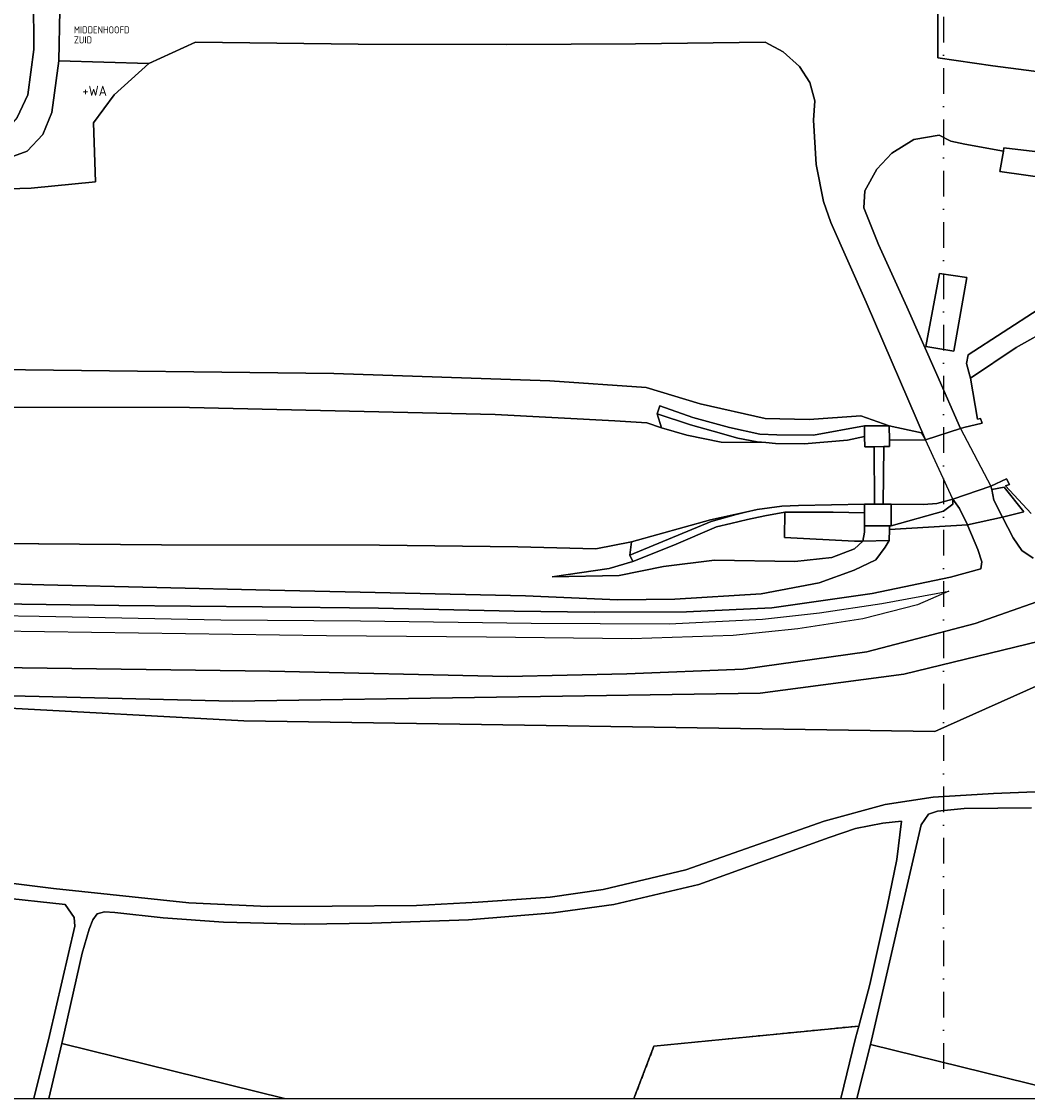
# Model space of a CAD drawing. Header units: millimetres. Extents: x 0 to 349009, y -191 to 220137.
# Tile 4 of 8: x 167830 to 267376, y 0 to 106606. Entities that reach past the tile are written whole.
import ezdxf

# ---------------------------------------------------------------- set-up
doc = ezdxf.new("R2010")
doc.units = ezdxf.units.MM
doc.header["$LTSCALE"] = 200
for name, pattern in [('BEBOUW', [1000.1, 1000, -0.1]), ('BRUG', [1000.1, 1000, -0.1]), ('CULTSCH', [3, 2, -1]), ('DASHDOT', [25.4, 12.7, -6.35, 0, -6.35]), ('DOORGANG', [1000.1, 1000, -0.1]), ('KADEMR', [1000.1, 1000, -0.1]), ('PIJLER', [1000.1, 1000, -0.1]), ('STUW', [1000.1, 1000, -0.1]), ('TAL-VLAK', [1000.1, 1000, -0.1]), ('TERR_AFSCH', [1000.1, 1000, -0.1]), ('VLIJN', [1000.1, 1000, -0.1])]:
    doc.linetypes.add(name, pattern=pattern)
for name, color, linetype in [('0-70', 5, 'Continuous'), ('B-35', 2, 'Continuous'), ('B-50', 3, 'Continuous'), ('T-25', 7, 'Continuous'), ('T-70', 5, 'Continuous')]:
    doc.layers.add(name, color=color, linetype=linetype)
doc.styles.add('Maatvoering', font='iso.shx')
doc.styles.get("Standard").update_dxf_attribs({"font": 'iso.shx'})

msp = doc.modelspace()

# ---------------------------------------------------------------- linework, layer by layer
msp.add_line((0, 0), (349009, 0))
at = {"layer": '0-70', "linetype": 'DASHDOT'}
msp.add_line((259067, 218841, 110595), (259067, 2437, 110595), dxfattribs=at)
at = {"layer": 'T-25', "linetype": 'VLIJN'}
for p, q in [((171513, 102729, 112354), (171635, 107723, 112301)), ((258514, 107589, 112255), (258506, 105160, 112372)), ((258506, 105160, 112372), (258514, 107589, 112255)), ((180414, 102454, 112215), (185040, 104554, 112264)), ((185040, 104554, 112264), (180414, 102454, 112215)), ((185040, 104554, 112264), (201149, 104381, 112237)), ((201149, 104381, 112237), (185040, 104554, 112264)), ((228603, 104406, 112273), (241414, 104559, 112280)), ((241414, 104559, 112280), (228603, 104406, 112273)), ((241414, 104559, 112280), (243201, 103613, 112275)), ((243201, 103613, 112275), (241414, 104559, 112280)), ((258506, 105160, 112372), (258500, 103009, 112475)), ((258500, 103009, 112475), (258506, 105160, 112372)), ((201149, 104381, 112237), (215861, 104332, 112229)), ((215861, 104332, 112229), (201149, 104381, 112237)), ((215861, 104332, 112229), (228603, 104406, 112273)), ((228603, 104406, 112273), (215861, 104332, 112229)), ((243201, 103613, 112275), (244824, 102169, 112323)), ((244824, 102169, 112323), (243201, 103613, 112275)), ((170837, 97608, 112287), (171513, 102729, 112354)), ((180414, 102454, 112215), (171513, 102729, 112354)), ((171513, 102729, 112354), (180414, 102454, 112215)), ((176986, 99350, 112229), (180414, 102454, 112215)), ((180414, 102454, 112215), (176986, 99350, 112229)), ((180414, 102454, 112215), (180414, 102454, 112215)), ((258500, 103009, 112475), (263937, 102237, 112532)), ((263937, 102237, 112532), (258500, 103009, 112475)), ((244824, 102169, 112323), (245854, 100574, 112359)), ((245854, 100574, 112359), (244824, 102169, 112323)), ((263937, 102237, 112532), (274296, 100889, 112565)), ((274296, 100889, 112565), (263937, 102237, 112532)), ((245854, 100574, 112359), (246338, 98759, 112409)), ((246338, 98759, 112409), (245854, 100574, 112359)), ((174952, 96572, 112239), (176986, 99350, 112229)), ((176986, 99350, 112229), (174952, 96572, 112239)), ((246338, 98759, 112409), (246193, 96854, 112436)), ((246193, 96854, 112436), (246338, 98759, 112409)), ((169932, 95429, 112148), (170837, 97608, 112287)), ((175163, 90735, 112260), (174952, 96572, 112239)), ((174952, 96572, 112239), (175163, 90735, 112260)), ((246193, 96854, 112436), (246456, 92470, 112514)), ((246456, 92470, 112514), (246193, 96854, 112436)), ((168391, 93765, 112109), (169932, 95429, 112148)), ((256130, 94938, 112558), (253947, 93567, 112558)), ((253947, 93567, 112558), (256130, 94938, 112558)), ((258632, 95350, 112588), (256130, 94938, 112558)), ((256130, 94938, 112558), (258632, 95350, 112588)), ((259793, 94769, 112588), (258632, 95350, 112588)), ((258632, 95350, 112588), (259793, 94769, 112588)), ((261164, 94474, 112588), (259793, 94769, 112588)), ((259793, 94769, 112588), (261164, 94474, 112588)), ((264993, 93781, 112588), (261164, 94474, 112588)), ((261164, 94474, 112588), (264993, 93781, 112588)), ((265048, 94092, 112605), (264993, 93781, 112588)), ((274830, 92954, 112602), (265048, 94092, 112605)), ((166666, 93133, 112051), (168391, 93765, 112109)), ((253947, 93567, 112558), (252478, 91977, 112542)), ((252478, 91977, 112542), (253947, 93567, 112558)), ((264993, 93781, 112588), (264638, 91759, 113845)), ((246456, 92470, 112514), (247178, 88808, 112565)), ((247178, 88808, 112565), (246456, 92470, 112514)), ((252478, 91977, 112542), (251292, 89848, 112542)), ((251292, 89848, 112542), (252478, 91977, 112542)), ((264638, 91759, 113845), (274543, 90386, 113888)), ((168776, 90105, 112126), (175163, 90735, 112260)), ((175163, 90735, 112260), (168776, 90105, 112126)), ((150611, 89663, 111641), (168776, 90105, 112126)), ((168776, 90105, 112126), (150611, 89663, 111641)), ((251292, 89848, 112542), (251174, 88178, 112608)), ((251174, 88178, 112608), (251292, 89848, 112542)), ((247178, 88808, 112565), (247918, 86708, 112577)), ((247918, 86708, 112577), (247178, 88808, 112565)), ((251174, 88178, 112608), (252643, 84548, 112595)), ((252643, 84548, 112595), (251174, 88178, 112608)), ((247918, 86708, 112577), (251406, 78815, 112488)), ((251406, 78815, 112488), (247918, 86708, 112577)), ((252643, 84548, 112595), (255424, 78359, 112585)), ((255424, 78359, 112585), (252643, 84548, 112595)), ((258688, 81657, 114358), (257307, 74423, 114572)), ((261393, 81256, 114358), (258688, 81657, 114358)), ((260092, 73972, 114728), (261393, 81256, 114358)), ((251406, 78815, 112488), (257297, 65204, 112508)), ((257297, 65204, 112508), (251406, 78815, 112488)), ((255424, 78359, 112585), (258406, 71679, 112642)), ((258406, 71679, 112642), (255424, 78359, 112585)), ((261497, 73598, 112398), (268445, 78093, 112362)), ((268445, 78093, 112362), (261497, 73598, 112398)), ((274127, 78763, 111692), (266252, 74334, 111692)), ((257307, 74423, 114572), (260092, 73972, 114728)), ((260092, 73972, 114728), (260092, 73972, 114728)), ((261337, 72763, 112388), (261497, 73598, 112398)), ((261497, 73598, 112398), (261337, 72763, 112388)), ((266252, 74334, 111692), (261731, 71288, 111562)), ((261688, 71540, 112558), (261337, 72763, 112388)), ((261337, 72763, 112388), (261337, 72763, 112388)), ((261337, 72763, 112388), (261688, 71540, 112558)), ((261337, 72763, 112388), (261337, 72763, 112388)), ((154423, 72296, 111118), (198739, 71779, 111782)), ((198739, 71779, 111782), (154423, 72296, 111118)), ((198739, 71779, 111782), (220110, 71039, 111848)), ((220110, 71039, 111848), (198739, 71779, 111782)), ((258406, 71679, 112642), (260764, 66330, 112572)), ((260764, 66330, 112572), (258406, 71679, 112642)), ((261731, 71288, 111562), (261688, 71540, 112558)), ((261688, 71540, 112558), (261731, 71288, 111562)), ((220110, 71039, 111848), (229639, 70376, 111932)), ((229639, 70376, 111932), (220110, 71039, 111848)), ((229639, 70376, 111932), (234987, 68774, 111778)), ((234987, 68774, 111778), (229639, 70376, 111932)), ((261731, 71288, 111562), (262447, 67243, 112605)), ((139757, 68510, 108808), (184454, 68388, 108808)), ((184454, 68388, 108808), (139757, 68510, 108808)), ((184454, 68388, 108808), (214709, 67711, 108808)), ((214709, 67711, 108808), (184454, 68388, 108808)), ((230996, 68557, 110052), (230744, 67786, 110052)), ((230744, 67786, 110052), (230996, 68557, 110052)), ((234263, 67406, 110118), (230996, 68557, 110052)), ((230996, 68557, 110052), (234263, 67406, 110118)), ((234987, 68774, 111778), (241433, 67300, 111862)), ((241433, 67300, 111862), (234987, 68774, 111778)), ((214709, 67711, 108808), (226535, 67092, 108808)), ((226535, 67092, 108808), (214709, 67711, 108808)), ((230744, 67786, 110052), (231175, 66397, 108642)), ((234028, 66684, 110082), (230744, 67786, 110052)), ((230744, 67786, 110052), (230744, 67786, 110052)), ((231175, 66397, 108642), (230744, 67786, 110052)), ((230744, 67786, 110052), (234028, 66684, 110082)), ((237895, 66404, 110122), (234263, 67406, 110118)), ((234263, 67406, 110118), (237895, 66404, 110122)), ((241433, 67300, 111862), (245763, 67219, 111958)), ((245763, 67219, 111958), (241433, 67300, 111862)), ((245763, 67219, 111958), (250894, 67562, 112075)), ((250894, 67562, 112075), (245763, 67219, 111958)), ((250894, 67562, 112075), (253705, 66599, 112085)), ((253705, 66599, 112085), (250894, 67562, 112075)), ((262447, 67243, 112605), (262735, 67310, 112608)), ((262735, 67310, 112608), (262907, 66841, 112605)), ((226535, 67092, 108808), (229703, 66873, 108808)), ((229703, 66873, 108808), (226535, 67092, 108808)), ((229703, 66873, 108808), (231175, 66397, 108642)), ((231175, 66397, 108642), (229703, 66873, 108808)), ((231175, 66397, 108642), (233672, 65645, 108638)), ((231175, 66397, 108642), (231175, 66397, 108642)), ((233672, 65645, 108638), (231175, 66397, 108642)), ((231175, 66397, 108642), (231175, 66397, 108642)), ((236273, 66070, 110145), (234028, 66684, 110082)), ((234028, 66684, 110082), (236273, 66070, 110145)), ((240904, 65757, 110395), (237895, 66404, 110122)), ((237895, 66404, 110122), (240904, 65757, 110395)), ((251248, 66575, 112232), (246188, 65676, 111045)), ((246188, 65676, 111045), (251248, 66575, 112232)), ((253705, 66599, 112085), (251248, 66575, 112232)), ((251248, 66575, 112232), (251258, 65514, 112262)), ((256878, 65881, 112408), (253705, 66599, 112085)), ((253705, 66599, 112085), (256878, 65881, 112408)), ((253719, 65152, 112225), (253705, 66599, 112085)), ((253705, 66599, 112085), (253705, 66599, 112085)), ((260764, 66330, 112572), (257297, 65204, 112508)), ((261078, 66432, 112578), (260764, 66330, 112572)), ((262907, 66841, 112605), (261078, 66432, 112578)), ((233672, 65645, 108638), (237074, 64979, 108625)), ((237074, 64979, 108625), (233672, 65645, 108638)), ((238715, 65363, 110145), (236273, 66070, 110145)), ((236273, 66070, 110145), (238715, 65363, 110145)), ((240638, 65001, 110318), (238715, 65363, 110145)), ((238715, 65363, 110145), (240638, 65001, 110318)), ((242583, 65709, 110582), (240904, 65757, 110395)), ((240904, 65757, 110395), (242583, 65709, 110582)), ((246188, 65676, 111045), (242583, 65709, 110582)), ((242583, 65709, 110582), (246188, 65676, 111045)), ((245281, 64806, 110735), (249578, 65179, 110952)), ((249578, 65179, 110952), (245281, 64806, 110735)), ((249578, 65179, 110952), (251258, 65514, 112262)), ((251258, 65514, 112262), (249578, 65179, 110952)), ((251258, 65514, 112262), (251268, 64508, 115892)), ((257297, 65204, 112508), (253719, 65152, 112225)), ((257297, 65204, 112508), (256878, 65881, 112408)), ((256878, 65881, 112408), (257297, 65204, 112508)), ((257297, 65204, 112508), (257297, 65204, 112508)), ((257297, 65204, 112508), (257297, 65204, 112508)), ((237074, 64979, 108625), (241495, 64923, 108625)), ((241495, 64923, 108625), (237074, 64979, 108625)), ((241495, 64923, 108625), (240638, 65001, 110318)), ((240638, 65001, 110318), (241495, 64923, 108625)), ((241495, 64923, 108625), (242451, 64836, 110592)), ((242451, 64836, 110592), (241495, 64923, 108625)), ((242451, 64836, 110592), (245281, 64806, 110735)), ((245281, 64806, 110735), (242451, 64836, 110592)), ((251268, 64508, 115892), (252203, 64518, 113508)), ((252203, 64518, 113508), (252238, 58837, 113488)), ((263747, 60610, 112568), (265308, 61331, 112608)), ((265585, 60792, 112608), (265194, 60630, 112608)), ((265308, 61331, 112608), (265585, 60792, 112608)), ((259989, 59326, 112512), (263747, 60610, 112568)), ((263857, 60269, 112702), (263747, 60610, 112568)), ((263747, 60610, 112568), (263747, 60610, 112568)), ((263747, 60610, 112568), (263857, 60269, 112702)), ((265073, 60512, 112655), (263857, 60269, 112702)), ((263857, 60269, 112702), (265073, 60512, 112655)), ((264060, 59224, 112602), (263857, 60269, 112702)), ((263857, 60269, 112702), (263857, 60269, 112702)), ((263857, 60269, 112702), (264060, 59224, 112602)), ((267009, 58078, 112722), (265073, 60512, 112655)), ((265073, 60512, 112655), (267009, 58078, 112722)), ((265194, 60630, 112608), (267743, 57898, 111902)), ((243071, 58637, 110138), (240628, 58307, 110095)), ((240628, 58307, 110095), (243071, 58637, 110138)), ((244709, 58690, 109895), (243071, 58637, 110138)), ((243071, 58637, 110138), (244709, 58690, 109895)), ((251262, 58839, 112345), (244709, 58690, 109895)), ((244709, 58690, 109895), (251262, 58839, 112345)), ((252238, 58837, 113488), (251262, 58839, 112345)), ((251262, 58839, 112345), (251262, 57988, 111675)), ((253879, 56670, 112518), (253881, 58836, 112418)), ((253881, 58836, 112418), (257086, 58805, 112418)), ((257086, 58805, 112418), (258405, 58900, 112418)), ((258405, 58900, 112418), (259989, 59326, 112512)), ((260005, 58839, 112575), (259075, 58124, 112468)), ((259075, 58124, 112468), (260005, 58839, 112575)), ((259989, 59326, 112512), (260005, 58839, 112575)), ((259989, 59326, 112512), (259989, 59326, 112512)), ((259989, 59326, 112512), (260661, 58386, 112602)), ((260005, 58839, 112575), (259989, 59326, 112512)), ((259989, 59326, 112512), (259989, 59326, 112512)), ((260661, 58386, 112602), (259989, 59326, 112512)), ((264904, 57558, 112602), (264060, 59224, 112602)), ((264060, 59224, 112602), (264904, 57558, 112602)), ((239489, 58029, 109418), (236002, 57271, 109325)), ((236002, 57271, 109325), (239489, 58029, 109418)), ((236076, 57125, 110175), (238537, 57796, 110095)), ((238537, 57796, 110095), (236076, 57125, 110175)), ((238537, 57796, 110095), (239489, 58029, 109418)), ((239489, 58029, 109418), (238537, 57796, 110095)), ((240628, 58307, 110095), (239489, 58029, 109418)), ((239489, 58029, 109418), (240628, 58307, 110095)), ((239668, 57317, 110348), (241379, 57669, 110348)), ((241379, 57669, 110348), (239668, 57317, 110348)), ((241379, 57669, 110348), (243360, 58032, 110445)), ((243360, 58032, 110445), (241379, 57669, 110348)), ((243360, 58032, 110445), (243341, 55532, 110672)), ((243341, 55532, 110672), (243360, 58032, 110445)), ((248142, 58027, 110942), (243360, 58032, 110445)), ((243360, 58032, 110445), (243360, 58032, 110445)), ((243360, 58032, 110445), (248142, 58027, 110942)), ((251262, 57988, 111675), (248142, 58027, 110942)), ((248142, 58027, 110942), (251262, 57988, 111675)), ((251262, 57988, 111675), (251260, 56672, 110462)), ((259075, 58124, 112468), (253879, 56670, 112518)), ((253879, 56670, 112518), (259075, 58124, 112468)), ((260661, 58386, 112602), (261433, 56800, 112602)), ((261433, 56800, 112602), (260661, 58386, 112602)), ((264904, 57558, 112602), (267009, 58078, 112722)), ((267009, 58078, 112722), (264904, 57558, 112602)), ((228038, 53775, 110382), (236076, 57125, 110175)), ((236076, 57125, 110175), (228038, 53775, 110382)), ((236002, 57271, 109325), (228193, 55106, 109275)), ((228193, 55106, 109275), (236002, 57271, 109325)), ((232381, 54766, 110382), (236607, 56586, 110382)), ((236607, 56586, 110382), (232381, 54766, 110382)), ((236607, 56586, 110382), (238006, 56904, 110348)), ((238006, 56904, 110348), (236607, 56586, 110382)), ((238006, 56904, 110348), (239668, 57317, 110348)), ((239668, 57317, 110348), (238006, 56904, 110348)), ((251264, 56052, 110638), (251260, 56672, 110462)), ((251260, 56672, 110462), (253708, 56670, 112465)), ((251260, 56672, 110462), (251264, 56052, 110638)), ((253708, 56670, 112465), (253740, 56311, 112465)), ((253740, 56311, 112465), (253708, 56670, 112465)), ((253708, 56670, 112465), (253879, 56670, 112518)), ((253740, 56311, 112465), (261433, 56800, 112602)), ((261433, 56800, 112602), (253740, 56311, 112465)), ((261433, 56800, 112602), (264904, 57558, 112602)), ((264904, 57558, 112602), (261433, 56800, 112602)), ((261433, 56800, 112602), (261490, 56684, 112602)), ((261490, 56684, 112602), (261433, 56800, 112602)), ((261433, 56800, 112602), (261433, 56800, 112602)), ((261490, 56684, 112602), (262478, 54343, 112602)), ((262478, 54343, 112602), (261490, 56684, 112602)), ((264904, 57558, 112602), (265951, 55493, 112602)), ((265951, 55493, 112602), (264904, 57558, 112602)), ((243341, 55532, 110672), (250251, 55158, 111845)), ((250251, 55158, 111845), (243341, 55532, 110672)), ((251095, 55179, 111845), (251264, 56052, 110638)), ((251264, 56052, 110638), (251095, 55179, 111845)), ((253702, 55243, 112628), (253740, 56311, 112465)), ((253740, 56311, 112465), (253702, 55243, 112628)), ((265951, 55493, 112602), (266821, 54237, 112602)), ((266821, 54237, 112602), (265951, 55493, 112602)), ((151627, 55055, 108995), (181686, 54813, 108995)), ((181686, 54813, 108995), (151627, 55055, 108995)), ((181686, 54813, 108995), (203269, 54763, 108995)), ((203269, 54763, 108995), (181686, 54813, 108995)), ((203269, 54763, 108995), (216932, 54606, 108995)), ((216932, 54606, 108995), (203269, 54763, 108995)), ((216932, 54606, 108995), (224667, 54407, 108995)), ((224667, 54407, 108995), (216932, 54606, 108995)), ((224667, 54407, 108995), (228193, 55106, 109275)), ((228193, 55106, 109275), (224667, 54407, 108995)), ((228193, 55106, 109275), (228038, 53775, 110382)), ((228038, 53775, 110382), (228193, 55106, 109275)), ((228193, 55106, 109275), (228193, 55106, 109275)), ((228324, 53163, 110382), (232381, 54766, 110382)), ((232381, 54766, 110382), (228324, 53163, 110382)), ((248014, 53555, 110735), (250259, 54405, 110632)), ((250259, 54405, 110632), (248014, 53555, 110735)), ((250251, 55158, 111845), (251095, 55179, 111845)), ((251095, 55179, 111845), (250251, 55158, 111845)), ((250259, 54405, 110632), (251095, 55179, 111845)), ((251095, 55179, 111845), (250259, 54405, 110632)), ((251095, 55179, 111845), (253702, 55243, 112628)), ((253702, 55243, 112628), (251095, 55179, 111845)), ((251095, 55179, 111845), (251095, 55179, 111845)), ((251095, 55179, 111845), (251095, 55179, 111845)), ((251095, 55179, 111845), (251095, 55179, 111845)), ((252366, 53314, 112462), (253291, 54567, 112468)), ((253291, 54567, 112468), (252366, 53314, 112462)), ((253291, 54567, 112468), (253702, 55243, 112628)), ((253702, 55243, 112628), (253291, 54567, 112468)), ((228038, 53775, 110382), (228324, 53163, 110382)), ((228324, 53163, 110382), (228038, 53775, 110382)), ((228038, 53775, 110382), (228038, 53775, 110382)), ((244347, 53170, 110652), (248014, 53555, 110735)), ((248014, 53555, 110735), (244347, 53170, 110652)), ((250231, 52313, 112308), (252366, 53314, 112462)), ((252366, 53314, 112462), (250231, 52313, 112308)), ((262478, 54343, 112602), (262858, 53131, 112602)), ((262858, 53131, 112602), (262478, 54343, 112602)), ((266821, 54237, 112602), (267933, 53496, 112612)), ((267933, 53496, 112612), (266821, 54237, 112602)), ((225997, 52468, 110365), (220342, 51650, 110365)), ((220342, 51650, 110365), (225997, 52468, 110365)), ((228324, 53163, 110382), (225997, 52468, 110365)), ((225997, 52468, 110365), (228324, 53163, 110382)), ((226974, 51771, 110492), (231343, 52657, 110488)), ((231343, 52657, 110488), (226974, 51771, 110492)), ((231343, 52657, 110488), (236402, 53298, 110512)), ((236402, 53298, 110512), (231343, 52657, 110488)), ((236402, 53298, 110512), (244347, 53170, 110652)), ((244347, 53170, 110652), (236402, 53298, 110512)), ((246766, 51055, 112325), (250231, 52313, 112308)), ((250231, 52313, 112308), (246766, 51055, 112325)), ((262754, 52432, 112602), (259762, 51603, 112602)), ((259762, 51603, 112602), (262754, 52432, 112602)), ((262858, 53131, 112602), (262754, 52432, 112602)), ((262754, 52432, 112602), (262858, 53131, 112602)), ((152820, 51361, 110112), (170030, 50854, 110198)), ((170030, 50854, 110198), (152820, 51361, 110112)), ((220342, 51650, 110365), (226974, 51771, 110492)), ((226974, 51771, 110492), (220342, 51650, 110365)), ((259762, 51603, 112602), (252024, 49983, 112288)), ((252024, 49983, 112288), (259762, 51603, 112602)), ((170030, 50854, 110198), (192410, 50316, 110972)), ((192410, 50316, 110972), (170030, 50854, 110198)), ((192410, 50316, 110972), (217711, 49758, 111602)), ((217711, 49758, 111602), (192410, 50316, 110972)), ((241019, 49946, 112075), (246766, 51055, 112325)), ((246766, 51055, 112325), (241019, 49946, 112075)), ((252951, 49011, 112282), (259581, 50206, 112505)), ((259581, 50206, 112505), (256502, 48861, 112392)), ((177453, 48797, 110932), (146812, 49240, 110578)), ((146812, 49240, 110578), (177453, 48797, 110932)), ((217711, 49758, 111602), (226794, 49349, 111808)), ((226794, 49349, 111808), (217711, 49758, 111602)), ((226794, 49349, 111808), (232483, 49414, 111745)), ((232483, 49414, 111745), (226794, 49349, 111808)), ((232483, 49414, 111745), (241019, 49946, 112075)), ((241019, 49946, 112075), (232483, 49414, 111745)), ((252024, 49983, 112288), (242081, 48568, 112122)), ((242081, 48568, 112122), (252024, 49983, 112288)), ((262213, 47022, 112555), (269517, 49595, 112562)), ((269517, 49595, 112562), (262213, 47022, 112555)), ((154180, 48033, 110498), (169577, 47746, 110502)), ((191626, 48664, 111152), (177453, 48797, 110932)), ((177453, 48797, 110932), (191626, 48664, 111152)), ((203155, 48530, 111298), (191626, 48664, 111152)), ((191626, 48664, 111152), (203155, 48530, 111298)), ((216570, 48232, 111582), (203155, 48530, 111298)), ((203155, 48530, 111298), (216570, 48232, 111582)), ((224502, 48136, 111735), (216570, 48232, 111582)), ((216570, 48232, 111582), (224502, 48136, 111735)), ((233641, 48162, 111758), (224502, 48136, 111735)), ((224502, 48136, 111735), (233641, 48162, 111758)), ((242081, 48568, 112122), (233641, 48162, 111758)), ((233641, 48162, 111758), (242081, 48568, 112122)), ((241147, 47446, 112105), (246790, 48063, 112245)), ((246790, 48063, 112245), (252951, 49011, 112282)), ((256502, 48861, 112392), (251082, 47478, 112255)), ((169577, 47746, 110502), (187549, 47390, 110858)), ((187549, 47390, 110858), (201387, 47297, 111272)), ((201387, 47297, 111272), (218257, 47057, 111525)), ((218257, 47057, 111525), (231925, 46988, 111742)), ((231925, 46988, 111742), (241147, 47446, 112105)), ((251082, 47478, 112255), (244646, 46502, 112208)), ((251496, 44199, 112152), (262213, 47022, 112555)), ((262213, 47022, 112555), (251496, 44199, 112152)), ((198017, 45806, 111405), (148749, 46493, 110678)), ((244646, 46502, 112208), (238264, 45832, 112072)), ((213858, 45666, 111642), (198017, 45806, 111405)), ((228185, 45508, 111945), (213858, 45666, 111642)), ((238264, 45832, 112072), (228185, 45508, 111945)), ((255149, 41998, 112465), (270260, 45676, 112372)), ((270260, 45676, 112372), (255149, 41998, 112465)), ((239259, 42498, 112018), (251496, 44199, 112152)), ((251496, 44199, 112152), (239259, 42498, 112018)), ((159121, 42755, 110828), (192413, 42284, 111195)), ((192413, 42284, 111195), (159121, 42755, 110828)), ((273837, 43334, 110478), (258195, 36312, 110359)), ((258195, 36312, 110359), (273837, 43334, 110478)), ((192413, 42284, 111195), (215907, 41756, 111562)), ((215907, 41756, 111562), (192413, 42284, 111195)), ((215907, 41756, 111562), (227737, 42047, 111795)), ((227737, 42047, 111795), (215907, 41756, 111562)), ((227737, 42047, 111795), (239259, 42498, 112018)), ((239259, 42498, 112018), (227737, 42047, 111795)), ((240919, 40130, 112350), (255149, 41998, 112465)), ((255149, 41998, 112465), (240919, 40130, 112350)), ((159708, 40036, 111060), (188739, 39313, 111288)), ((188739, 39313, 111288), (159708, 40036, 111060)), ((188739, 39313, 111288), (240919, 40130, 112350)), ((240919, 40130, 112350), (188739, 39313, 111288)), ((189833, 37396, 110757), (159925, 38998, 110891)), ((159925, 38998, 110891), (189833, 37396, 110757)), ((258195, 36312, 110359), (189833, 37396, 110757)), ((189833, 37396, 110757), (258195, 36312, 110359)), ((258195, 36312, 110359), (258195, 36312, 110359)), ((264002, 30190, 110812), (258061, 29819, 110812)), ((258061, 29819, 110812), (264002, 30190, 110812)), ((271023, 30475, 110815), (264002, 30190, 110812)), ((264002, 30190, 110812), (271023, 30475, 110815)), ((253292, 29086, 110808), (247257, 27447, 110805)), ((247257, 27447, 110805), (253292, 29086, 110808)), ((258061, 29819, 110812), (253292, 29086, 110808)), ((253292, 29086, 110808), (258061, 29819, 110812)), ((257591, 28144, 110962), (256851, 27102, 110962)), ((256851, 27102, 110962), (257591, 28144, 110962)), ((258484, 28433, 110962), (257591, 28144, 110962)), ((257591, 28144, 110962), (258484, 28433, 110962)), ((261128, 28693, 110952), (258484, 28433, 110962)), ((258484, 28433, 110962), (261128, 28693, 110952)), ((267769, 28758, 111058), (261128, 28693, 110952)), ((261128, 28693, 110952), (267769, 28758, 111058)), ((247257, 27447, 110805), (233585, 22618, 111042)), ((233585, 22618, 111042), (247257, 27447, 110805)), ((250343, 26724, 110928), (247741, 25826, 110928)), ((247741, 25826, 110928), (250343, 26724, 110928)), ((253055, 27257, 110928), (250343, 26724, 110928)), ((250343, 26724, 110928), (253055, 27257, 110928)), ((256851, 27102, 110962), (251834, 5339, 111675)), ((251834, 5339, 111675), (256851, 27102, 110962)), ((254923, 27436, 110925), (253055, 27257, 110928)), ((253055, 27257, 110928), (254923, 27436, 110925)), ((254449, 23641, 111042), (254923, 27436, 110925)), ((254923, 27436, 110925), (254449, 23641, 111042)), ((247741, 25826, 110928), (234855, 21196, 111058)), ((234855, 21196, 111058), (247741, 25826, 110928)), ((253493, 19019, 111135), (254449, 23641, 111042)), ((254449, 23641, 111042), (253493, 19019, 111135)), ((170998, 20793, 110845), (153891, 22851, 110635)), ((153891, 22851, 110635), (170998, 20793, 110845)), ((233585, 22618, 111042), (225379, 20679, 110918)), ((225379, 20679, 110918), (233585, 22618, 111042)), ((184391, 19357, 110808), (170998, 20793, 110845)), ((170998, 20793, 110845), (184391, 19357, 110808)), ((225379, 20679, 110918), (220159, 19932, 110798)), ((220159, 19932, 110798), (225379, 20679, 110918)), ((234855, 21196, 111058), (226442, 19189, 111028)), ((226442, 19189, 111028), (234855, 21196, 111058)), ((164066, 20063, 110882), (172158, 19199, 110948)), ((172158, 19199, 110948), (164066, 20063, 110882)), ((172158, 19199, 110948), (173037, 17924, 110948)), ((173037, 17924, 110948), (172158, 19199, 110948)), ((192189, 18987, 110755), (184391, 19357, 110808)), ((184391, 19357, 110808), (192189, 18987, 110755)), ((213007, 19446, 110775), (206917, 19112, 110752)), ((206917, 19112, 110752), (213007, 19446, 110775)), ((220159, 19932, 110798), (213007, 19446, 110775)), ((213007, 19446, 110775), (220159, 19932, 110798)), ((226442, 19189, 111028), (220444, 18382, 111002)), ((220444, 18382, 111002), (226442, 19189, 111028)), ((175327, 18276, 110922), (174898, 17686, 110922)), ((174898, 17686, 110922), (175327, 18276, 110922)), ((176036, 18491, 110922), (175327, 18276, 110922)), ((175327, 18276, 110922), (176036, 18491, 110922)), ((177077, 18397, 110922), (176036, 18491, 110922)), ((176036, 18491, 110922), (177077, 18397, 110922)), ((181840, 17887, 110902), (177077, 18397, 110922)), ((177077, 18397, 110922), (181840, 17887, 110902)), ((198571, 19027, 110752), (192189, 18987, 110755)), ((192189, 18987, 110755), (198571, 19027, 110752)), ((206917, 19112, 110752), (198571, 19027, 110752)), ((198571, 19027, 110752), (206917, 19112, 110752)), ((220444, 18382, 111002), (212047, 17673, 110892)), ((212047, 17673, 110892), (220444, 18382, 111002)), ((251769, 11277, 111608), (253493, 19019, 111135)), ((253493, 19019, 111135), (251769, 11277, 111608)), ((173108, 17066, 111025), (170610, 6240, 111452)), ((170610, 6240, 111452), (173108, 17066, 111025)), ((173037, 17924, 110948), (173108, 17066, 111025)), ((173108, 17066, 111025), (173037, 17924, 110948)), ((174898, 17686, 110922), (174527, 16754, 111028)), ((174527, 16754, 111028), (174898, 17686, 110922)), ((187812, 17444, 110908), (181840, 17887, 110902)), ((181840, 17887, 110902), (187812, 17444, 110908)), ((195805, 17240, 110938), (187812, 17444, 110908)), ((187812, 17444, 110908), (195805, 17240, 110938)), ((202510, 17338, 110925), (195805, 17240, 110938)), ((195805, 17240, 110938), (202510, 17338, 110925)), ((212047, 17673, 110892), (202510, 17338, 110925)), ((202510, 17338, 110925), (212047, 17673, 110892)), ((174527, 16754, 111028), (173822, 14395, 111172)), ((173822, 14395, 111172), (174527, 16754, 111028)), ((173822, 14395, 111172), (171831, 5452, 111468)), ((171831, 5452, 111468), (173822, 14395, 111172)), ((250684, 7171, 111673), (251769, 11277, 111608)), ((251769, 11277, 111608), (250684, 7171, 111673)), ((250684, 7171, 111673), (230418, 5164, 110982)), ((230418, 5164, 110982), (250684, 7171, 111673)), ((250362, 5955, 111692), (250684, 7171, 111673)), ((250684, 7171, 111673), (250362, 5955, 111692)), ((170610, 6240, 111452), (169057, 0, 111452)), ((169057, 0, 111452), (170610, 6240, 111452)), ((171831, 5452, 111468), (170519, 0, 111271)), ((193856, 0, 116120), (171831, 5452, 111468)), ((248910, 0, 111586), (250362, 5955, 111692)), ((250362, 5955, 111692), (248910, 0, 111586)), ((251834, 5339, 111675), (250507, 0, 111565)), ((273496, 0, 116255), (251834, 5339, 111675)), ((251834, 5339, 111675), (251834, 5339, 111675)), ((230418, 5164, 110982), (228439, 0, 111076)), ((228439, 0, 111076), (230418, 5164, 110982))]:
    msp.add_line(p, q, dxfattribs=at)
at = {"layer": 'T-25', "linetype": 'TERR_AFSCH'}
for p, q in [((171513, 102729, 112354), (171635, 107723, 112301)), ((258506, 105160, 112372), (258514, 107589, 112255)), ((185040, 104554, 112264), (180414, 102454, 112215)), ((201149, 104381, 112237), (185040, 104554, 112264)), ((241414, 104559, 112280), (228603, 104406, 112273)), ((243201, 103613, 112275), (241414, 104559, 112280)), ((258500, 103009, 112475), (258506, 105160, 112372)), ((215861, 104332, 112229), (201149, 104381, 112237)), ((228603, 104406, 112273), (215861, 104332, 112229)), ((244824, 102169, 112323), (243201, 103613, 112275)), ((170837, 97608, 112287), (171513, 102729, 112354)), ((180414, 102454, 112215), (171513, 102729, 112354)), ((176986, 99350, 112229), (180414, 102454, 112215)), ((263937, 102237, 112532), (258500, 103009, 112475)), ((245854, 100574, 112359), (244824, 102169, 112323)), ((274296, 100889, 112565), (263937, 102237, 112532)), ((246338, 98759, 112409), (245854, 100574, 112359)), ((174952, 96572, 112239), (176986, 99350, 112229)), ((246193, 96854, 112436), (246338, 98759, 112409)), ((169932, 95429, 112148), (170837, 97608, 112287)), ((175163, 90735, 112260), (174952, 96572, 112239)), ((246456, 92470, 112514), (246193, 96854, 112436)), ((168391, 93765, 112109), (169932, 95429, 112148)), ((256130, 94938, 112558), (253947, 93567, 112558)), ((258632, 95350, 112588), (256130, 94938, 112558)), ((258632, 95350, 112588), (259793, 94769, 112588)), ((259793, 94769, 112588), (261164, 94474, 112588)), ((261164, 94474, 112588), (264993, 93781, 112588)), ((166666, 93133, 112051), (168391, 93765, 112109)), ((253947, 93567, 112558), (252478, 91977, 112542)), ((247178, 88808, 112565), (246456, 92470, 112514)), ((252478, 91977, 112542), (251292, 89848, 112542)), ((168776, 90105, 112126), (175163, 90735, 112260)), ((150611, 89663, 111641), (168776, 90105, 112126)), ((251292, 89848, 112542), (251174, 88178, 112608)), ((247918, 86708, 112577), (247178, 88808, 112565)), ((251174, 88178, 112608), (252643, 84548, 112595)), ((247918, 86708, 112577), (251406, 78815, 112488)), ((252643, 84548, 112595), (255424, 78359, 112585)), ((251406, 78815, 112488), (257297, 65204, 112508)), ((255424, 78359, 112585), (258406, 71679, 112642)), ((274127, 78763, 111692), (266252, 74334, 111692)), ((266252, 74334, 111692), (261731, 71288, 111562)), ((258406, 71679, 112642), (260764, 66330, 112572)), ((139757, 68510, 108808), (184454, 68388, 108808)), ((184454, 68388, 108808), (214709, 67711, 108808)), ((230996, 68557, 110052), (230744, 67786, 110052)), ((234263, 67406, 110118), (230996, 68557, 110052)), ((214709, 67711, 108808), (226535, 67092, 108808)), ((230744, 67786, 110052), (231175, 66397, 108642)), ((237895, 66404, 110122), (234263, 67406, 110118)), ((226535, 67092, 108808), (229703, 66873, 108808)), ((229703, 66873, 108808), (231175, 66397, 108642)), ((231175, 66397, 108642), (233672, 65645, 108638)), ((240904, 65757, 110395), (237895, 66404, 110122)), ((251248, 66575, 112232), (246188, 65676, 111045)), ((233672, 65645, 108638), (237074, 64979, 108625)), ((242583, 65709, 110582), (240904, 65757, 110395)), ((246188, 65676, 111045), (242583, 65709, 110582)), ((237074, 64979, 108625), (241495, 64923, 108625)), ((252203, 64518, 113508), (253160, 64526, 113798)), ((252238, 58837, 113488), (252203, 64518, 113508)), ((253160, 64526, 113798), (253085, 58837, 113848)), ((263857, 60269, 112702), (263747, 60610, 112568)), ((264060, 59224, 112602), (263857, 60269, 112702)), ((253085, 58837, 113848), (252238, 58837, 113488)), ((260661, 58386, 112602), (259989, 59326, 112512)), ((264904, 57558, 112602), (264060, 59224, 112602)), ((236002, 57271, 109325), (239489, 58029, 109418)), ((239668, 57317, 110348), (241379, 57669, 110348)), ((241379, 57669, 110348), (243360, 58032, 110445)), ((243360, 58032, 110445), (248142, 58027, 110942)), ((248142, 58027, 110942), (251262, 57988, 111675)), ((260661, 58386, 112602), (261433, 56800, 112602)), ((228193, 55106, 109275), (236002, 57271, 109325)), ((232381, 54766, 110382), (236607, 56586, 110382)), ((236607, 56586, 110382), (238006, 56904, 110348)), ((238006, 56904, 110348), (239668, 57317, 110348)), ((261433, 56800, 112602), (261490, 56684, 112602)), ((261490, 56684, 112602), (262478, 54343, 112602)), ((265951, 55493, 112602), (264904, 57558, 112602)), ((266821, 54237, 112602), (265951, 55493, 112602)), ((151627, 55055, 108995), (181686, 54813, 108995)), ((181686, 54813, 108995), (203269, 54763, 108995)), ((203269, 54763, 108995), (216932, 54606, 108995)), ((216932, 54606, 108995), (224667, 54407, 108995)), ((224667, 54407, 108995), (228193, 55106, 109275)), ((228038, 53775, 110382), (228193, 55106, 109275)), ((228324, 53163, 110382), (232381, 54766, 110382)), ((262478, 54343, 112602), (262858, 53131, 112602)), ((267933, 53496, 112612), (266821, 54237, 112602)), ((262754, 52432, 112602), (259762, 51603, 112602)), ((262858, 53131, 112602), (262754, 52432, 112602)), ((259762, 51603, 112602), (252024, 49983, 112288)), ((252951, 49011, 112282), (259581, 50206, 112505)), ((259581, 50206, 112505), (256502, 48861, 112392)), ((177453, 48797, 110932), (146812, 49240, 110578)), ((252024, 49983, 112288), (242081, 48568, 112122)), ((269517, 49595, 112562), (262213, 47022, 112555)), ((154180, 48033, 110498), (169577, 47746, 110502)), ((191626, 48664, 111152), (177453, 48797, 110932)), ((203155, 48530, 111298), (191626, 48664, 111152)), ((216570, 48232, 111582), (203155, 48530, 111298)), ((224502, 48136, 111735), (216570, 48232, 111582)), ((233641, 48162, 111758), (224502, 48136, 111735)), ((242081, 48568, 112122), (233641, 48162, 111758)), ((241147, 47446, 112105), (246790, 48063, 112245)), ((246790, 48063, 112245), (252951, 49011, 112282)), ((256502, 48861, 112392), (251082, 47478, 112255)), ((169577, 47746, 110502), (187549, 47390, 110858)), ((187549, 47390, 110858), (201387, 47297, 111272)), ((201387, 47297, 111272), (218257, 47057, 111525)), ((218257, 47057, 111525), (231925, 46988, 111742)), ((231925, 46988, 111742), (241147, 47446, 112105)), ((251082, 47478, 112255), (244646, 46502, 112208)), ((262213, 47022, 112555), (251496, 44199, 112152)), ((198017, 45806, 111405), (148749, 46493, 110678)), ((244646, 46502, 112208), (238264, 45832, 112072)), ((213858, 45666, 111642), (198017, 45806, 111405)), ((228185, 45508, 111945), (213858, 45666, 111642)), ((238264, 45832, 112072), (228185, 45508, 111945)), ((251496, 44199, 112152), (239259, 42498, 112018)), ((192413, 42284, 111195), (159121, 42755, 110828)), ((215907, 41756, 111562), (192413, 42284, 111195)), ((227737, 42047, 111795), (215907, 41756, 111562)), ((239259, 42498, 112018), (227737, 42047, 111795)), ((258061, 29819, 110812), (264002, 30190, 110812)), ((264002, 30190, 110812), (271023, 30475, 110815)), ((247257, 27447, 110805), (253292, 29086, 110808)), ((253292, 29086, 110808), (258061, 29819, 110812)), ((256851, 27102, 110962), (257591, 28144, 110962)), ((257591, 28144, 110962), (258484, 28433, 110962)), ((258484, 28433, 110962), (261128, 28693, 110952)), ((261128, 28693, 110952), (267769, 28758, 111058)), ((233585, 22618, 111042), (247257, 27447, 110805)), ((247741, 25826, 110928), (250343, 26724, 110928)), ((250343, 26724, 110928), (253055, 27257, 110928)), ((251834, 5339, 111675), (256851, 27102, 110962)), ((253055, 27257, 110928), (254923, 27436, 110925)), ((254923, 27436, 110925), (254449, 23641, 111042)), ((234855, 21196, 111058), (247741, 25826, 110928)), ((254449, 23641, 111042), (253493, 19019, 111135)), ((153891, 22851, 110635), (170998, 20793, 110845)), ((225379, 20679, 110918), (233585, 22618, 111042)), ((170998, 20793, 110845), (184391, 19357, 110808)), ((220159, 19932, 110798), (225379, 20679, 110918)), ((226442, 19189, 111028), (234855, 21196, 111058)), ((164066, 20063, 110882), (172158, 19199, 110948)), ((172158, 19199, 110948), (173037, 17924, 110948)), ((184391, 19357, 110808), (192189, 18987, 110755)), ((206917, 19112, 110752), (213007, 19446, 110775)), ((213007, 19446, 110775), (220159, 19932, 110798)), ((220444, 18382, 111002), (226442, 19189, 111028)), ((174898, 17686, 110922), (175327, 18276, 110922)), ((175327, 18276, 110922), (176036, 18491, 110922)), ((176036, 18491, 110922), (177077, 18397, 110922)), ((177077, 18397, 110922), (181840, 17887, 110902)), ((192189, 18987, 110755), (198571, 19027, 110752)), ((198571, 19027, 110752), (206917, 19112, 110752)), ((212047, 17673, 110892), (220444, 18382, 111002)), ((253493, 19019, 111135), (251769, 11277, 111608)), ((173108, 17066, 111025), (170610, 6240, 111452)), ((173037, 17924, 110948), (173108, 17066, 111025)), ((174527, 16754, 111028), (174898, 17686, 110922)), ((181840, 17887, 110902), (187812, 17444, 110908)), ((187812, 17444, 110908), (195805, 17240, 110938)), ((195805, 17240, 110938), (202510, 17338, 110925)), ((202510, 17338, 110925), (212047, 17673, 110892)), ((173822, 14395, 111172), (174527, 16754, 111028)), ((171831, 5452, 111468), (173822, 14395, 111172)), ((251769, 11277, 111608), (250684, 7171, 111673)), ((250684, 7171, 111673), (250362, 5955, 111692)), ((170610, 6240, 111452), (169057, 0, 111452)), ((250362, 5955, 111692), (248910, 0, 111586))]:
    msp.add_line(p, q, dxfattribs=at)
at = {"layer": 'T-25', "linetype": 'BEBOUW'}
for p, q in [((264993, 93781, 112588), (265048, 94092, 112605)), ((265048, 94092, 112605), (274830, 92954, 112602)), ((264638, 91759, 113845), (264993, 93781, 112588)), ((264993, 93781, 112588), (264993, 93781, 112588)), ((274543, 90386, 113888), (264638, 91759, 113845)), ((257307, 74423, 114572), (258688, 81657, 114358)), ((258688, 81657, 114358), (261393, 81256, 114358)), ((261393, 81256, 114358), (260092, 73972, 114728)), ((260092, 73972, 114728), (257307, 74423, 114572)), ((260092, 73972, 114728), (260092, 73972, 114728)), ((251248, 66575, 112232), (253705, 66599, 112085)), ((251258, 65514, 112262), (251248, 66575, 112232)), ((253705, 66599, 112085), (253719, 65152, 112225)), ((251268, 64508, 115892), (251258, 65514, 112262)), ((253719, 65152, 112225), (253725, 64532, 115892)), ((252203, 64518, 113508), (251268, 64508, 115892)), ((253160, 64526, 113798), (252203, 64518, 113508)), ((252203, 64518, 113508), (252203, 64518, 113508)), ((253725, 64532, 115892), (253160, 64526, 113798)), ((251262, 57988, 111675), (251262, 58839, 112345)), ((251262, 58839, 112345), (252238, 58837, 113488)), ((252238, 58837, 113488), (253085, 58837, 113848)), ((252238, 58837, 113488), (252238, 58837, 113488)), ((253085, 58837, 113848), (253881, 58836, 112418)), ((253881, 58836, 112418), (253879, 56670, 112518)), ((251260, 56672, 110462), (251262, 57988, 111675)), ((253708, 56670, 112465), (251260, 56672, 110462)), ((253879, 56670, 112518), (253708, 56670, 112465)), ((170519, 0, 111271), (171831, 5452, 111468)), ((171831, 5452, 111468), (171831, 5452, 111468)), ((171831, 5452, 111468), (193856, 0, 116120)), ((250507, 0, 111565), (251834, 5339, 111675)), ((251834, 5339, 111675), (251834, 5339, 111675)), ((251834, 5339, 111675), (273496, 0, 116255))]:
    msp.add_line(p, q, dxfattribs=at)
at = {"layer": 'T-25', "linetype": 'TAL-VLAK'}
for p, q in [((261497, 73598, 112398), (268445, 78093, 112362)), ((274127, 78763, 111692), (266252, 74334, 111692)), ((261337, 72763, 112388), (261497, 73598, 112398)), ((266252, 74334, 111692), (261731, 71288, 111562)), ((266252, 74334, 111692), (266252, 74334, 111692)), ((261688, 71540, 112558), (261337, 72763, 112388)), ((154423, 72296, 111118), (198739, 71779, 111782)), ((198739, 71779, 111782), (220110, 71039, 111848)), ((261731, 71288, 111562), (261688, 71540, 112558)), ((220110, 71039, 111848), (229639, 70376, 111932)), ((229639, 70376, 111932), (234987, 68774, 111778)), ((184454, 68388, 108808), (139757, 68510, 108808)), ((214709, 67711, 108808), (184454, 68388, 108808)), ((230996, 68557, 110052), (230744, 67786, 110052)), ((234263, 67406, 110118), (230996, 68557, 110052)), ((234987, 68774, 111778), (241433, 67300, 111862)), ((226535, 67092, 108808), (214709, 67711, 108808)), ((230744, 67786, 110052), (231175, 66397, 108642)), ((237895, 66404, 110122), (234263, 67406, 110118)), ((241433, 67300, 111862), (245763, 67219, 111958)), ((245763, 67219, 111958), (250894, 67562, 112075)), ((250894, 67562, 112075), (253705, 66599, 112085)), ((229703, 66873, 108808), (226535, 67092, 108808)), ((231175, 66397, 108642), (229703, 66873, 108808)), ((240904, 65757, 110395), (237895, 66404, 110122)), ((251248, 66575, 112232), (246188, 65676, 111045)), ((253705, 66599, 112085), (251248, 66575, 112232)), ((242583, 65709, 110582), (240904, 65757, 110395)), ((246188, 65676, 111045), (242583, 65709, 110582)), ((251264, 56052, 110638), (251260, 56672, 110462)), ((251260, 56672, 110462), (253708, 56670, 112465)), ((253708, 56670, 112465), (253740, 56311, 112465)), ((251095, 55179, 111845), (251264, 56052, 110638)), ((253740, 56311, 112465), (253702, 55243, 112628)), ((151627, 55055, 108995), (181686, 54813, 108995)), ((181686, 54813, 108995), (203269, 54763, 108995)), ((203269, 54763, 108995), (216932, 54606, 108995)), ((216932, 54606, 108995), (224667, 54407, 108995)), ((224667, 54407, 108995), (228193, 55106, 109275)), ((228193, 55106, 109275), (228038, 53775, 110382)), ((228193, 55106, 109275), (228193, 55106, 109275)), ((248014, 53555, 110735), (250259, 54405, 110632)), ((250259, 54405, 110632), (251095, 55179, 111845)), ((251095, 55179, 111845), (253702, 55243, 112628)), ((253702, 55243, 112628), (251095, 55179, 111845)), ((251095, 55179, 111845), (251095, 55179, 111845)), ((253291, 54567, 112468), (252366, 53314, 112462)), ((253702, 55243, 112628), (253291, 54567, 112468)), ((228038, 53775, 110382), (228324, 53163, 110382)), ((244347, 53170, 110652), (248014, 53555, 110735)), ((252366, 53314, 112462), (250231, 52313, 112308)), ((225997, 52468, 110365), (220342, 51650, 110365)), ((228324, 53163, 110382), (225997, 52468, 110365)), ((226974, 51771, 110492), (231343, 52657, 110488)), ((231343, 52657, 110488), (236402, 53298, 110512)), ((236402, 53298, 110512), (244347, 53170, 110652)), ((250231, 52313, 112308), (246766, 51055, 112325)), ((170030, 50854, 110198), (152820, 51361, 110112)), ((220342, 51650, 110365), (226974, 51771, 110492)), ((192410, 50316, 110972), (170030, 50854, 110198)), ((217711, 49758, 111602), (192410, 50316, 110972)), ((246766, 51055, 112325), (241019, 49946, 112075)), ((226794, 49349, 111808), (217711, 49758, 111602)), ((232483, 49414, 111745), (226794, 49349, 111808)), ((241019, 49946, 112075), (232483, 49414, 111745)), ((255149, 41998, 112465), (270260, 45676, 112372)), ((273837, 43334, 110478), (258195, 36312, 110359)), ((240919, 40130, 112350), (255149, 41998, 112465)), ((159708, 40036, 111060), (188739, 39313, 111288)), ((188739, 39313, 111288), (240919, 40130, 112350)), ((189833, 37396, 110757), (159925, 38998, 110891)), ((258195, 36312, 110359), (189833, 37396, 110757)), ((258195, 36312, 110359), (258195, 36312, 110359))]:
    msp.add_line(p, q, dxfattribs=at)
at = {"layer": 'T-25', "linetype": 'KADEMR'}
for p, q in [((261688, 71540, 112558), (261337, 72763, 112388)), ((261731, 71288, 111562), (261688, 71540, 112558)), ((262447, 67243, 112605), (261731, 71288, 111562)), ((230744, 67786, 110052), (234028, 66684, 110082)), ((262735, 67310, 112608), (262447, 67243, 112605)), ((262907, 66841, 112605), (262735, 67310, 112608)), ((234028, 66684, 110082), (236273, 66070, 110145)), ((260764, 66330, 112572), (261078, 66432, 112578)), ((261078, 66432, 112578), (262907, 66841, 112605)), ((236273, 66070, 110145), (238715, 65363, 110145)), ((238715, 65363, 110145), (240638, 65001, 110318)), ((245281, 64806, 110735), (249578, 65179, 110952)), ((249578, 65179, 110952), (251258, 65514, 112262)), ((257297, 65204, 112508), (253719, 65152, 112225)), ((240638, 65001, 110318), (241495, 64923, 108625)), ((241495, 64923, 108625), (242451, 64836, 110592)), ((242451, 64836, 110592), (245281, 64806, 110735)), ((263747, 60610, 112568), (265308, 61331, 112608)), ((265585, 60792, 112608), (265194, 60630, 112608)), ((265308, 61331, 112608), (265585, 60792, 112608)), ((265194, 60630, 112608), (267743, 57898, 111902)), ((243071, 58637, 110138), (240628, 58307, 110095)), ((244709, 58690, 109895), (243071, 58637, 110138)), ((251262, 58839, 112345), (244709, 58690, 109895)), ((253881, 58836, 112418), (257086, 58805, 112418)), ((257086, 58805, 112418), (258405, 58900, 112418)), ((258405, 58900, 112418), (259989, 59326, 112512)), ((238537, 57796, 110095), (236076, 57125, 110175)), ((239489, 58029, 109418), (238537, 57796, 110095)), ((240628, 58307, 110095), (239489, 58029, 109418)), ((236076, 57125, 110175), (228038, 53775, 110382)), ((228038, 53775, 110382), (228324, 53163, 110382))]:
    msp.add_line(p, q, dxfattribs=at)
at = {"layer": 'T-25', "linetype": 'BRUG'}
for p, q in [((257297, 65204, 112508), (260764, 66330, 112572)), ((260764, 66330, 112572), (263747, 60610, 112568)), ((259989, 59326, 112512), (257297, 65204, 112508)), ((263747, 60610, 112568), (259989, 59326, 112512)), ((259989, 59326, 112512), (259989, 59326, 112512))]:
    msp.add_line(p, q, dxfattribs=at)
at = {"layer": 'T-25', "linetype": 'PIJLER'}
for p, q in [((257297, 65204, 112508), (260764, 66330, 112572)), ((259989, 59326, 112512), (263747, 60610, 112568))]:
    msp.add_line(p, q, dxfattribs=at)
at = {"layer": 'T-25', "linetype": 'STUW'}
for p, q in [((252203, 64518, 113508), (253160, 64526, 113798)), ((252238, 58837, 113488), (252203, 64518, 113508)), ((253160, 64526, 113798), (253085, 58837, 113848)), ((253085, 58837, 113848), (252238, 58837, 113488)), ((252238, 58837, 113488), (252238, 58837, 113488))]:
    msp.add_line(p, q, dxfattribs=at)
at = {"layer": 'T-25', "linetype": 'DOORGANG'}
msp.add_line((264904, 57558, 112602), (261433, 56800, 112602), dxfattribs=at)
at = {"layer": 'T-25', "linetype": 'CULTSCH'}
for p, q in [((250684, 7171, 111673), (230418, 5164, 110982)), ((230418, 5164, 110982), (228439, 0, 111076))]:
    msp.add_line(p, q, dxfattribs=at)
at = {"layer": 'T-25', "linetype": 'VLIJN'}
msp.add_polyline3d([(108662, 94342, 110647), (129029, 95404, 110561), (149888, 96542, 110675), (162434, 97357, 110775), (164448, 99007, 110711), (165574, 103491, 110632), (165642, 107825, 110508), (165660, 110243, 110531), (168992, 110367, 112275), (169054, 103841, 112300), (168457, 99353, 112250), (167392, 97095, 112125), (165893, 95344, 112031), (163435, 94148, 112011), (147591, 93850, 111605), (129078, 93563, 111036), (108662, 94342, 110647)], close=True, dxfattribs=at)
at = {"layer": 'T-25', "linetype": 'TAL-VLAK'}
msp.add_polyline3d([(108662, 94342, 110647), (129029, 95404, 110561), (149888, 96542, 110675), (162434, 97357, 110775), (164448, 99007, 110711), (165574, 103491, 110632), (165642, 107825, 110508), (165660, 110243, 110531), (168992, 110367, 112275), (169054, 103841, 112300), (168457, 99353, 112250), (167392, 97095, 112125), (165893, 95344, 112031), (163435, 94148, 112011), (147591, 93850, 111605), (129078, 93563, 111036), (108662, 94342, 110647)], close=True, dxfattribs=at)
at = {"layer": 'T-70'}
for p, q in [((169054, 103841, 112300), (168992, 110367, 112275)), ((171635, 107723, 112301), (171513, 102729, 112354)), ((168457, 99353, 112250), (169054, 103841, 112300)), ((171513, 102729, 112354), (170837, 97608, 112287)), ((171513, 102729, 112354), (171513, 102729, 112354)), ((167392, 97095, 112125), (168457, 99353, 112250)), ((170837, 97608, 112287), (169932, 95429, 112148)), ((169932, 95429, 112148), (168391, 93765, 112109)), ((168391, 93765, 112109), (166666, 93133, 112051)), ((266252, 74334, 111692), (274127, 78763, 111692)), ((261731, 71288, 111562), (266252, 74334, 111692)), ((262447, 67243, 112605), (261731, 71288, 111562)), ((262735, 67310, 112608), (262447, 67243, 112605)), ((262907, 66841, 112605), (262735, 67310, 112608)), ((257297, 65204, 112508), (260764, 66330, 112572)), ((260764, 66330, 112572), (261078, 66432, 112578)), ((261078, 66432, 112578), (262907, 66841, 112605)), ((253719, 65152, 112225), (257297, 65204, 112508)), ((253725, 64532, 115892), (253719, 65152, 112225)), ((253085, 58837, 113848), (253160, 64526, 113798)), ((253160, 64526, 113798), (253725, 64532, 115892)), ((265308, 61331, 112608), (263747, 60610, 112568)), ((265194, 60630, 112608), (265585, 60792, 112608)), ((265585, 60792, 112608), (265308, 61331, 112608)), ((263747, 60610, 112568), (259989, 59326, 112512)), ((267743, 57898, 111902), (265194, 60630, 112608)), ((253881, 58836, 112418), (253085, 58837, 113848)), ((257086, 58805, 112418), (253881, 58836, 112418)), ((258405, 58900, 112418), (257086, 58805, 112418)), ((259989, 59326, 112512), (258405, 58900, 112418))]:
    msp.add_line(p, q, dxfattribs=at)

# ---------------------------------------------------------------- texts
at = {"layer": 'B-35'}
for s, p in [('MIDDENHOOFD', (173008, 105432, 102583)), ('ZUID', (173017, 104438, 102583))]:
    msp.add_text(s, height=700, dxfattribs=at).set_placement(p)
at = {"layer": 'B-50', "style": 'Maatvoering'}
msp.add_text('+WA', height=1000, dxfattribs=at).set_placement((173853, 99248, 3031))

doc.saveas('drawing.dxf')
